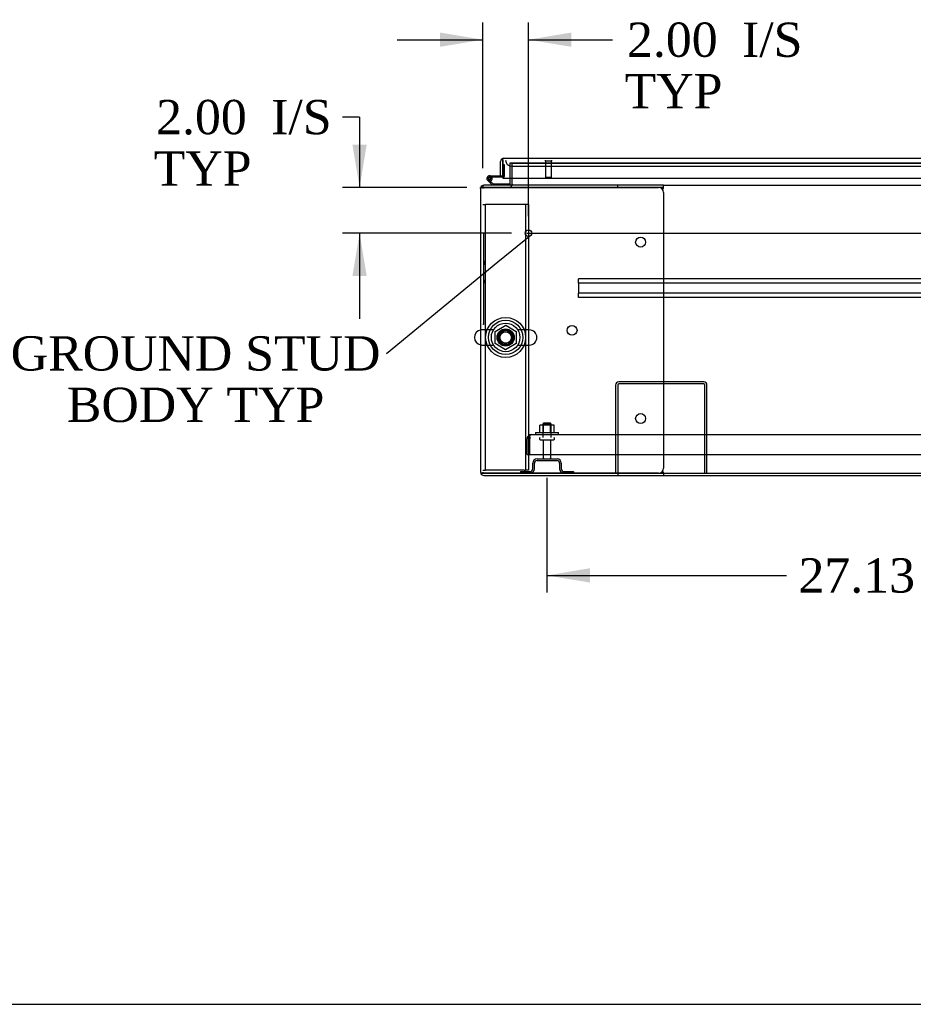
# Model space of a CAD drawing. Header units: inches. Extents: x 1 to 359, y -2 to 239.
# Tile 1 of 22: x 43 to 83, y 1 to 44. Entities that reach past the tile are written whole.
import ezdxf
from ezdxf import colors
from ezdxf.entities.mleader import LeaderData, LeaderLine
from ezdxf.enums import TextEntityAlignment as Align
from ezdxf.lldxf.tags import DXFTag
from ezdxf.math import Vec2, Vec3

# ---------------------------------------------------------------- set-up
doc = ezdxf.new("R2010")
doc.units = ezdxf.units.IN
doc.header["$MEASUREMENT"] = 0
for name, color, linetype in [('COM40565', 7, 'Continuous'), ('COM43133', 7, 'Continuous'), ('COM50521', 7, 'Continuous'), ('COM54746-56', 7, 'Continuous'), ('COM54837', 7, 'Continuous'), ('COM54928-3', 7, 'Continuous'), ('COM55702-58', 7, 'Continuous'), ('COM70108-2', 7, 'Continuous'), ('COM70219', 7, 'Continuous'), ('COM71153-2', 7, 'Continuous'), ('COM71155-5', 7, 'Continuous'), ('COM71156-2', 7, 'Continuous'), ('Default', 7, 'Continuous'), ('NTS166105', 7, 'Continuous'), ('NTS166905', 7, 'Continuous'), ('QLB20283', 7, 'Continuous'), ('SCS00680', 7, 'Continuous'), ('STD21878', 7, 'Continuous'), ('STD26094', 7, 'Continuous'), ('WAF25059', 7, 'Continuous'), ('WAF25362', 7, 'Continuous'), ('WAM254785', 7, 'Continuous')]:
    doc.layers.add(name, color=color, linetype=linetype)
doc.styles.add('SEACAD_Times_New_Roman', font='times.ttf')
tags = doc.linetypes.add('CENTER2', pattern=[1.125, 0.75, -0.125, 0.125, -0.125]).pattern_tags.tags
tags[10:11] = [DXFTag(74, 4), DXFTag(75, 0), DXFTag(340, '0'), DXFTag(46, 0.0), DXFTag(50, 0.0), DXFTag(44, 0.0), DXFTag(45, 0.0)]
tags[8:9] = [DXFTag(74, 4), DXFTag(75, 0), DXFTag(340, '0'), DXFTag(46, 0.0), DXFTag(50, 0.0), DXFTag(44, 0.0), DXFTag(45, 0.0)]
tags[6:7] = [DXFTag(74, 4), DXFTag(75, 0), DXFTag(340, '0'), DXFTag(46, 0.0), DXFTag(50, 0.0), DXFTag(44, 0.0), DXFTag(45, 0.0)]
tags[4:5] = [DXFTag(74, 4), DXFTag(75, 0), DXFTag(340, '0'), DXFTag(46, 0.0), DXFTag(50, 0.0), DXFTag(44, 0.0), DXFTag(45, 0.0)]
tags = doc.linetypes.add('HIDDEN2', pattern=[0.1875, 0.125, -0.0625]).pattern_tags.tags
tags[6:7] = [DXFTag(74, 4), DXFTag(75, 0), DXFTag(340, '0'), DXFTag(46, 0.0), DXFTag(50, 0.0), DXFTag(44, 0.0), DXFTag(45, 0.0)]
tags[4:5] = [DXFTag(74, 4), DXFTag(75, 0), DXFTag(340, '0'), DXFTag(46, 0.0), DXFTag(50, 0.0), DXFTag(44, 0.0), DXFTag(45, 0.0)]
doc.dimstyles.new('HAMMOND_(STH_-_300x200)', dxfattribs={"dimtxt": 1.5, "dimasz": 1.875, "dimexe": 0.75, "dimexo": 0.75, "dimgap": 0.375, "dimtad": 0, "dimtih": 1, "dimtoh": 1, "dimzin": 0, "dimdsep": 46, "dimtxsty": 'SEACAD_Times_New_Roman', "dimblk1": '_SE_FILLED', "dimblk2": '_SE_FILLED', "dimsah": 1, "dimcen": 0.75, "dimadec": 0, "dimazin": 0, "dimtfac": 0.8, "dimtofl": 0, "dimtmove": 0, "dimatfit": 3, "dimfxl": 1, "dimtolj": 1, "dimtzin": 0, "dimarcsym": 0})

# ---------------------------------------------------------------- blocks, each defined once
blk = doc.blocks.new('_SE_FILLED')
at = {"color": 0}
blk.add_line((0, 0), (-1, 0), dxfattribs=at)
blk.add_solid([(0, 0), (-1, -0.1665), (-1, 0.1665), (0, 0)], dxfattribs=at)
blk = doc.blocks.new('SEANNOT_GROUP2')
at = {"layer": 'Default', "color": 7, "linetype": 'CENTER2'}
blk.add_line((65.661, 34.398), (121.672, 34.398), dxfattribs=at)
blk = doc.blocks.new('SE1')
at = {"layer": 'COM40565', "color": 7, "linetype": 'HIDDEN2'}
for p, q in [((63.73, 35.651), (63.855, 35.651)), ((63.915, 35.651), (63.855, 35.651)), ((63.855, 24.026), (63.855, 35.651)), ((65.545, 35.651), (63.915, 35.651)), ((65.605, 35.651), (65.545, 35.651)), ((65.605, 35.651), (65.605, 24.026)), ((65.73, 35.651), (65.605, 35.651)), ((65.73, 35.651), (65.73, 24.026)), ((63.73, 24.026), (63.855, 24.026)), ((63.915, 24.026), (63.855, 24.026)), ((65.545, 24.026), (63.915, 24.026)), ((65.545, 24.026), (65.605, 24.026)), ((65.73, 24.026), (65.605, 24.026))]:
    blk.add_line(p, q, dxfattribs=at)
blk.add_circle((64.73, 29.838), 0.375, dxfattribs=at)
at = {"layer": 'COM43133', "color": 7, "linetype": 'HIDDEN2'}
for p, q in [((65.79, 25.484), (65.741, 25.552)), ((65.79, 25.402), (65.79, 25.552)), ((65.79, 25.484), (65.79, 25.402)), ((65.85, 25.587), (121.48, 25.587)), ((65.85, 25.587), (65.85, 25.587)), ((65.85, 25.587), (65.85, 25.587)), ((65.665, 24.712), (65.665, 25.402)), ((65.79, 24.712), (65.79, 25.402)), ((65.79, 25.402), (65.79, 25.402)), ((65.79, 24.712), (65.79, 25.402)), ((65.665, 24.712), (65.79, 24.712)), ((65.79, 24.712), (121.54, 24.712))]:
    blk.add_line(p, q, dxfattribs=at)
for start, end in [(126.194, 180), (90.1208, 126.194), (90, 90.0589)]:
    blk.add_arc((65.85, 25.402), 0.185, start, end, dxfattribs=at)
blk.add_open_spline([(65.79, 25.552), (65.8, 25.563), (65.81, 25.572), (65.825, 25.581), (65.83, 25.583), (65.84, 25.586), (65.845, 25.587), (65.85, 25.587)], degree=3, knots=[0, 0, 0, 0, 0.5, 0.5, 0.75, 0.75, 1, 1, 1, 1], dxfattribs=at)
at = {"layer": 'COM50521', "color": 7, "linetype": 'HIDDEN2'}
for p, q in [((69.539, 27.757), (69.539, 23.9)), ((69.634, 27.757), (69.634, 23.9)), ((73.396, 27.9), (69.682, 27.9)), ((73.396, 27.805), (69.682, 27.805)), ((73.444, 23.9), (73.444, 27.757)), ((73.539, 23.9), (73.539, 27.757))]:
    blk.add_line(p, q, dxfattribs=at)
for centre, radius, start, end in [((69.682, 27.757), 0.143, 90, 180), ((69.682, 27.757), 0.048, 90, 180), ((73.396, 27.757), 0.143, 0, 90), ((73.396, 27.757), 0.048, 0, 90)]:
    blk.add_arc(centre, radius, start, end, dxfattribs=at)
at = {"layer": 'COM54746-56', "color": 7, "linetype": 'Continuous'}
for p, q in [((64.605, 37.396), (64.605, 37.396)), ((64.158, 36.493), (63.946, 36.705)), ((64.025, 36.908), (64.605, 36.908)), ((64.605, 36.846), (64.025, 36.846)), ((64.059, 36.679), (64.183, 36.555)), ((64.08, 36.796), (64.141, 36.802)), ((64.605, 36.908), (64.605, 36.91)), ((64.183, 36.555), (64.877, 36.555)), ((64.877, 36.555), (64.877, 36.494))]:
    blk.add_line(p, q, dxfattribs=at)
at = {"layer": 'COM54746-56', "color": 7, "linetype": 'HIDDEN2'}
for p, q in [((64.605, 37.396), (64.667, 37.396)), ((64.667, 37.396), (64.667, 36.871)), ((63.962, 36.779), (63.962, 36.804)), ((63.989, 36.75), (64.059, 36.679)), ((64.012, 36.854), (64.037, 36.854)), ((64.037, 36.729), (64.012, 36.729)), ((64.142, 36.791), (64.08, 36.791)), ((64.087, 36.804), (64.087, 36.779)), ((64.642, 36.846), (64.605, 36.846)), ((64.877, 36.494), (64.877, 36.493))]:
    blk.add_line(p, q, dxfattribs=at)
at = {"layer": 'COM54746-56', "color": 7, "linetype": 'Continuous'}
blk.add_circle((64.025, 36.791), 0.05, dxfattribs=at)
for radius, start, end in [(0.117, 90, 5.2159), (0.117, 227.608, 287.0274), (0.055, 90, 5.2159), (0.055, 5.2159, 90), (0.117, 5.2159, 28.0398)]:
    blk.add_arc((64.025, 36.791), radius, start, end, dxfattribs=at)
at = {"layer": 'COM54746-56', "color": 7, "linetype": 'HIDDEN2'}
for centre, radius, start, end in [((64.012, 36.804), 0.05, 90, 180), ((64.012, 36.779), 0.05, 180, 270), ((64.025, 36.791), 0.117, 28.0398, 90), ((64.037, 36.804), 0.05, 0, 90), ((64.037, 36.779), 0.05, 270, 0), ((64.642, 36.871), 0.025, 270, 0)]:
    blk.add_arc(centre, radius, start, end, dxfattribs=at)
at = {"layer": 'COM54837', "color": 7, "linetype": 'HIDDEN2'}
for p, q in [((67.915, 32.355), (67.915, 32.398)), ((119.415, 32.398), (67.915, 32.398)), ((67.915, 32.253), (67.915, 32.355)), ((67.915, 32.21), (67.915, 32.253)), ((67.915, 32.21), (67.915, 31.773)), ((119.415, 32.21), (67.915, 32.21)), ((67.915, 31.73), (67.915, 31.773)), ((119.415, 31.773), (67.915, 31.773)), ((67.915, 31.628), (67.915, 31.73)), ((67.915, 31.585), (67.915, 31.628)), ((119.415, 31.585), (67.915, 31.585))]:
    blk.add_line(p, q, dxfattribs=at)
at = {"layer": 'COM54928-3', "color": 7, "linetype": 'Continuous'}
for p, q in [((63.635, 36.35), (63.635, 23.948)), ((63.643, 36.398), (63.778, 36.398)), ((63.778, 36.398), (63.643, 36.398)), ((69.635, 36.493), (63.778, 36.493)), ((63.778, 36.398), (63.778, 36.398)), ((69.635, 36.398), (63.778, 36.398)), ((63.778, 36.398), (71.415, 36.398)), ((71.635, 36.493), (69.635, 36.493)), ((69.635, 36.398), (69.635, 36.493)), ((71.635, 36.398), (69.635, 36.398)), ((71.611, 36.278), (71.624, 36.35)), ((71.635, 36.398), (71.635, 36.493)), ((71.635, 36.388), (71.635, 36.398)), ((71.635, 36.178), (71.635, 24.12)), ((63.643, 23.9), (63.778, 23.9)), ((63.778, 23.9), (63.643, 23.9)), ((63.778, 23.9), (63.778, 23.9)), ((63.778, 23.9), (69.635, 23.9)), ((71.415, 23.9), (63.778, 23.9)), ((63.778, 23.805), (69.635, 23.805)), ((69.635, 23.9), (69.635, 23.805)), ((69.635, 23.9), (71.635, 23.9)), ((69.635, 23.805), (71.635, 23.805)), ((71.624, 23.948), (71.611, 24.021)), ((71.635, 23.9), (71.635, 23.91)), ((71.635, 23.9), (71.635, 23.805))]:
    blk.add_line(p, q, dxfattribs=at)
for centre in [(70.635, 34.008), (67.635, 30.149), (70.635, 26.29)]:
    blk.add_circle(centre, 0.218, dxfattribs=at)
for centre, radius, start, end in [((63.778, 36.35), 0.143, 160.3871, 180), ((63.778, 36.35), 0.143, 90, 160.3871), ((71.415, 36.178), 0.22, 0, 90), ((71.942, 36.281), 0.326, 160.716, 167.6742), ((71.415, 24.12), 0.22, 270, 0), ((63.778, 23.948), 0.143, 180, 199.6129), ((63.778, 23.948), 0.143, 199.6129, 270), ((71.942, 24.018), 0.326, 192.3258, 199.284)]:
    blk.add_arc(centre, radius, start, end, dxfattribs=at)
for centre, start_param, end_param in [((63.778, 36.35), 2.799282, 3.141593), ((63.778, 23.948), 3.141593, 3.483903)]:
    blk.add_ellipse(centre, major_axis=(0.143, 0), ratio=0.99836, start_param=start_param, end_param=end_param, dxfattribs=at)
at = {"layer": 'COM55702-58', "color": 7, "linetype": 'HIDDEN2'}
for p, q in [((65.914, 24.088), (65.914, 24.338)), ((65.986, 24.088), (65.986, 24.338)), ((66.102, 24.525), (66.977, 24.525)), ((66.102, 24.453), (66.977, 24.453)), ((67.092, 24.338), (67.092, 24.088)), ((67.164, 24.338), (67.164, 24.088)), ((65.377, 23.972), (65.799, 23.972)), ((65.377, 23.972), (65.377, 23.9)), ((67.28, 23.972), (67.702, 23.972)), ((67.702, 23.972), (67.702, 23.9))]:
    blk.add_line(p, q, dxfattribs=at)
for centre, radius, start, end in [((66.102, 24.338), 0.188, 90, 180), ((66.102, 24.338), 0.116, 90, 180), ((66.977, 24.338), 0.188, 0, 90), ((66.977, 24.338), 0.116, 0, 90), ((65.799, 24.088), 0.188, 270, 0), ((65.799, 24.088), 0.116, 270, 0), ((67.28, 24.088), 0.188, 180, 270), ((67.28, 24.088), 0.116, 180, 270)]:
    blk.add_arc(centre, radius, start, end, dxfattribs=at)
at = {"layer": 'COM70108-2', "color": 7, "linetype": 'HIDDEN2'}
for p in [(65.01, 37.46), (92.049, 37.462)]:
    blk.add_line(p, (65.01, 37.462), dxfattribs=at)
blk.add_circle((64.73, 29.838), 0.344, dxfattribs=at)
at = {"layer": 'COM70219', "color": 7, "linetype": 'HIDDEN2'}
for p, q in [((64.98, 37.335), (65.23, 37.335)), ((65.23, 37.335), (91.79, 37.335))]:
    blk.add_line(p, q, dxfattribs=at)
blk.add_arc((64.98, 37.585), 0.25, 180, 270, dxfattribs=at)
at = {"layer": 'COM71153-2', "color": 7, "linetype": 'Continuous'}
for p, q in [((64.51, 36.91), (64.51, 37.537)), ((64.605, 37.6), (64.566, 37.651)), ((64.605, 37.537), (64.605, 37.651)), ((64.605, 37.6), (64.605, 37.537)), ((64.605, 37.537), (64.605, 37.537)), ((64.605, 36.91), (64.605, 37.537)), ((64.605, 37.537), (64.605, 36.805)), ((64.653, 37.68), (92.367, 37.68)), ((64.653, 37.68), (64.653, 37.68)), ((64.653, 37.68), (64.653, 37.68)), ((64.51, 36.91), (64.605, 36.91)), ((64.605, 36.805), (92.415, 36.805))]:
    blk.add_line(p, q, dxfattribs=at)
for start, end in [(127.5036, 180), (90.1561, 127.5036), (90, 90.0762)]:
    blk.add_arc((64.653, 37.537), 0.143, start, end, dxfattribs=at)
blk.add_open_spline([(64.605, 37.651), (64.613, 37.66), (64.621, 37.668), (64.633, 37.675), (64.637, 37.677), (64.645, 37.68), (64.649, 37.68), (64.653, 37.68)], degree=3, knots=[0, 0, 0, 0, 0.5, 0.5, 0.75, 0.75, 1, 1, 1, 1], dxfattribs=at)
at = {"layer": 'COM71155-5', "color": 7, "linetype": 'HIDDEN2'}
for p, q in [((64.915, 37.46), (64.915, 36.805)), ((65.01, 37.46), (64.915, 37.46)), ((63.635, 36.398), (63.643, 36.398))]:
    blk.add_line(p, q, dxfattribs=at)
at = {"layer": 'COM71155-5', "color": 7, "linetype": 'Continuous'}
for p, q in [((64.915, 36.805), (64.915, 36.541)), ((63.635, 36.35), (63.635, 36.398)), ((71.635, 23.805), (115.698, 23.805))]:
    blk.add_line(p, q, dxfattribs=at)
for radius, start in [(0.048, 270), (0.143, 340.3871)]:
    blk.add_arc((64.867, 36.541), radius, start, 0, dxfattribs=at)
at = {"layer": 'COM71155-5', "color": 7, "linetype": 'HIDDEN2'}
blk.add_arc((64.867, 36.541), 0.143, 270, 340.3871, dxfattribs=at)
at = {"layer": 'COM71156-2', "color": 7, "linetype": 'HIDDEN2'}
for p, q in [((65.01, 37.46), (92.049, 37.46)), ((65.01, 36.805), (65.01, 37.46)), ((63.73, 36.493), (63.778, 36.493)), ((63.73, 36.485), (63.73, 36.35)), ((63.73, 23.948), (63.73, 23.9))]:
    blk.add_line(p, q, dxfattribs=at)
at = {"layer": 'COM71156-2', "color": 7, "linetype": 'Continuous'}
for p, q in [((65.01, 36.541), (65.01, 36.805)), ((63.73, 36.493), (63.73, 36.485)), ((65.01, 36.541), (65.01, 36.493)), ((71.635, 36.493), (115.698, 36.493)), ((71.635, 23.9), (115.698, 23.9))]:
    blk.add_line(p, q, dxfattribs=at)
at = {"layer": 'NTS166105', "color": 7, "linetype": 'HIDDEN2'}
for p, q in [((66.384, 26.003), (66.224, 26.003)), ((66.224, 25.683), (66.224, 26.003)), ((66.694, 26.003), (66.384, 26.003)), ((66.384, 25.683), (66.384, 26.003)), ((66.855, 26.003), (66.694, 26.003)), ((66.694, 25.683), (66.694, 26.003)), ((66.855, 25.683), (66.855, 26.003))]:
    blk.add_line(p, q, dxfattribs=at)
at = {"layer": 'NTS166905', "color": 7, "linetype": 'HIDDEN2'}
for p, q in [((64.265, 30.101), (64.734, 30.376)), ((64.734, 30.376), (65.195, 30.101)), ((64.265, 29.575), (64.265, 30.101)), ((65.195, 30.101), (65.195, 29.575)), ((64.73, 29.303), (64.265, 29.575)), ((65.195, 29.575), (64.73, 29.303))]:
    blk.add_line(p, q, dxfattribs=at)
blk.add_circle((64.73, 29.838), 0.263, dxfattribs=at)
at = {"layer": 'QLB20283', "color": 7, "linetype": 'HIDDEN2'}
for p, q in [((63.76, 34.398), (63.73, 34.398)), ((63.76, 34.398), (63.76, 34.023)), ((63.76, 34.023), (63.76, 30.773)), ((63.771, 33.182), (63.76, 33.182)), ((63.77, 33.182), (63.77, 33.016)), ((63.77, 33.016), (63.76, 33.016)), ((63.77, 32.967), (63.76, 32.967)), ((63.77, 32.958), (63.76, 32.958)), ((63.77, 32.923), (63.76, 32.923)), ((63.77, 32.779), (63.76, 32.779)), ((63.77, 32.744), (63.76, 32.744)), ((63.77, 32.967), (63.77, 33.016)), ((63.77, 32.958), (63.77, 32.967)), ((63.77, 32.962), (63.771, 32.962)), ((63.77, 32.779), (63.77, 32.923)), ((63.77, 32.57), (63.77, 32.744)), ((63.76, 32.57), (63.771, 32.57)), ((63.77, 32.544), (63.76, 32.544)), ((63.77, 32.391), (63.76, 32.391)), ((63.771, 32.36), (63.76, 32.36)), ((63.77, 32.391), (63.77, 32.544)), ((63.77, 32.421), (63.771, 32.421)), ((63.77, 32.392), (63.771, 32.392)), ((63.77, 32.36), (63.77, 32.211)), ((63.76, 32.211), (63.771, 32.211)), ((63.77, 32.186), (63.76, 32.186)), ((63.77, 32.034), (63.76, 32.034)), ((63.771, 32.004), (63.76, 32.004)), ((63.77, 32.034), (63.77, 32.186)), ((63.77, 32.063), (63.771, 32.063)), ((63.77, 32.034), (63.771, 32.034)), ((63.77, 31.853), (63.77, 32.004)), ((63.76, 31.853), (63.771, 31.853)), ((63.77, 31.824), (63.76, 31.824)), ((63.76, 31.674), (63.771, 31.674)), ((63.77, 31.674), (63.77, 31.824)), ((63.76, 30.773), (63.76, 30.398)), ((63.76, 30.398), (63.73, 30.398))]:
    blk.add_line(p, q, dxfattribs=at)
at = {"layer": 'SCS00680', "color": 7, "linetype": 'HIDDEN2'}
for p, q in [((64.2, 30.169), (63.694, 30.169)), ((65.766, 30.169), (65.26, 30.169)), ((63.694, 29.507), (64.2, 29.507)), ((65.26, 29.507), (65.766, 29.507))]:
    blk.add_line(p, q, dxfattribs=at)
for radius in [0.625, 0.312, 0.252]:
    blk.add_circle((64.73, 29.838), radius, dxfattribs=at)
at = {"layer": 'SCS00680', "color": 7, "linetype": 'Continuous'}
blk.add_arc((63.694, 29.838), 0.331, 100.3132, 259.6868, dxfattribs=at)
at = {"layer": 'SCS00680', "color": 7, "linetype": 'HIDDEN2'}
for centre, start, end in [((63.694, 29.838), 90, 100.3132), ((65.766, 29.838), 270, 90), ((63.694, 29.838), 259.6868, 270)]:
    blk.add_arc(centre, 0.331, start, end, dxfattribs=at)
at = {"layer": 'STD21878', "color": 7, "linetype": 'HIDDEN2'}
for p, q in [((66.464, 37.585), (66.464, 37.554)), ((66.745, 37.554), (66.464, 37.554)), ((66.48, 37.554), (66.48, 36.835)), ((66.73, 36.835), (66.73, 37.554)), ((66.745, 37.554), (66.745, 37.585)), ((66.73, 36.835), (66.48, 36.835))]:
    blk.add_line(p, q, dxfattribs=at)
blk.add_circle((65.73, 34.398), 0.141, dxfattribs=at)
at = {"layer": 'STD26094', "color": 7, "linetype": 'HIDDEN2'}
for p, q in [((66.389, 26.087), (66.352, 26.05)), ((66.352, 26.05), (66.727, 26.05)), ((66.352, 26.05), (66.352, 25.462)), ((66.689, 26.087), (66.389, 26.087)), ((66.727, 26.05), (66.689, 26.087)), ((66.727, 25.462), (66.727, 26.05)), ((66.214, 25.432), (66.214, 25.392)), ((66.864, 25.392), (66.864, 25.432)), ((66.244, 25.362), (66.834, 25.362)), ((66.374, 25.362), (66.374, 24.585)), ((66.704, 24.585), (66.704, 25.362))]:
    blk.add_line(p, q, dxfattribs=at)
for centre, radius, start, end in [((66.244, 25.432), 0.03, 90, 180), ((66.834, 25.432), 0.03, 0, 90), ((66.244, 25.392), 0.03, 180, 270), ((66.834, 25.392), 0.03, 270, 0), ((66.434, 24.585), 0.06, 180, 270), ((66.644, 24.585), 0.06, 270, 0)]:
    blk.add_arc(centre, radius, start, end, dxfattribs=at)
at = {"layer": 'WAF25059', "color": 7, "linetype": 'HIDDEN2'}
for p, q in [((66.039, 25.683), (67.039, 25.683)), ((66.039, 25.683), (66.039, 25.587)), ((67.039, 25.587), (67.039, 25.683))]:
    blk.add_line(p, q, dxfattribs=at)
at = {"layer": 'WAF25362', "color": 7, "linetype": 'HIDDEN2'}
for radius in [0.875, 0.344]:
    blk.add_circle((64.73, 29.838), radius, dxfattribs=at)
at = {"layer": 'WAM254785', "color": 7, "linetype": 'HIDDEN2'}
for radius in [0.75, 0.312]:
    blk.add_circle((64.73, 29.838), radius, dxfattribs=at)
blk = doc.blocks.new('DMBLK4423')
at = {"layer": 'Default', "linetype": 'Continuous'}
for points in [[(68.414, 19.117), (68.414, 19.742), (66.539, 19.429)], [(91.79, 19.117), (93.665, 19.429), (91.79, 19.742)]]:
    blk.add_hatch(color=7, dxfattribs=at).paths.add_polyline_path(points)
at = {"layer": 'Default', "color": 7, "linetype": 'Continuous'}
for p, q in [((93.665, 24.612), (93.665, 18.679)), ((66.539, 23.703), (66.539, 18.679)), ((66.539, 19.429), (77.018, 19.429)), ((83.186, 19.429), (93.665, 19.429))]:
    blk.add_line(p, q, dxfattribs=at)
at = {"layer": 'Default', "color": 7, "linetype": 'Continuous', "style": 'SEACAD_Times_New_Roman'}
blk.add_text('27.13', height=1.5, dxfattribs=at).set_placement((77.543, 20.179), align=Align.TOP_LEFT)
blk = doc.blocks.new('DMBLK4430')
at = {"layer": 'Default', "linetype": 'Continuous'}
for points in [[(61.855, 43.174), (61.855, 42.549), (63.73, 42.862)], [(67.605, 43.174), (65.73, 42.862), (67.605, 42.549)]]:
    blk.add_hatch(color=7, dxfattribs=at).paths.add_polyline_path(points)
at = {"layer": 'Default', "color": 7, "linetype": 'Continuous'}
for p, q in [((63.73, 37.243), (63.73, 43.612)), ((65.73, 35.148), (65.73, 43.612)), ((59.98, 42.862), (63.73, 42.862)), ((65.73, 42.862), (68.659, 42.862)), ((68.659, 42.862), (69.409, 42.862))]:
    blk.add_line(p, q, dxfattribs=at)
at = {"layer": 'Default', "color": 7, "linetype": 'Continuous', "style": 'SEACAD_Times_New_Roman'}
for s, p in [('2.00', (70.04, 43.612)), ('I/S', (75.071, 43.612)), ('TYP', (69.934, 41.362))]:
    blk.add_text(s, height=1.5, dxfattribs=at).set_placement(p, align=Align.TOP_LEFT)
blk = doc.blocks.new('DMBLK4431')
at = {"layer": 'Default', "linetype": 'Continuous'}
for points in [[(58.027, 38.273), (58.34, 36.398), (58.652, 38.273)], [(58.027, 32.523), (58.652, 32.523), (58.34, 34.398)]]:
    blk.add_hatch(color=7, dxfattribs=at).paths.add_polyline_path(points)
at = {"layer": 'Default', "color": 7, "linetype": 'Continuous'}
for p, q in [((58.34, 39.477), (57.59, 39.477)), ((58.34, 39.477), (58.34, 36.398)), ((63.028, 36.398), (57.59, 36.398)), ((64.98, 34.398), (57.59, 34.398)), ((58.34, 34.398), (58.34, 30.648))]:
    blk.add_line(p, q, dxfattribs=at)
at = {"layer": 'Default', "color": 7, "linetype": 'Continuous', "style": 'SEACAD_Times_New_Roman'}
for s, p in [('2.00', (49.439, 40.227)), ('I/S', (54.47, 40.227)), ('TYP', (49.332, 37.977))]:
    blk.add_text(s, height=1.5, dxfattribs=at).set_placement(p, align=Align.TOP_LEFT)
blk = doc.blocks.new('BORDER')
at = {"layer": 'Default', "color": 7, "linetype": 'Continuous'}
blk.add_line((-41.86, 0), (0, 0), dxfattribs=at)

msp = doc.modelspace()

# ---------------------------------------------------------------- block references
at = {"layer": 'Default', "color": 7, "xscale": 8.55, "yscale": 8.55, "zscale": 8.55}
msp.add_blockref('BORDER', (359.223, 0.67), dxfattribs=at)
at = {"layer": 'Default'}
for name in ['SE1', 'SEANNOT_GROUP2']:
    msp.add_blockref(name, (0, 0), dxfattribs=at)

# ---------------------------------------------------------------- dimensions: what is measured, and where the dimension line sits
at = {"layer": 'Default', "color": 7, "linetype": 'Continuous'}
dim = msp.add_linear_dim(base=(65.73, 42.862), p1=(63.73, 36.35), p2=(65.73, 34.398), text='\\A1;<> I/S\\PTYP', dimstyle='HAMMOND_(STH_-_300x200)', override={"dimtmove": 1}, dxfattribs=at)
dim.commit()
dim.dimension.update_dxf_attribs({"geometry": 'DMBLK4430', "text_midpoint": (69.409, 42.862), "dimtype": 160})
dim = msp.add_linear_dim(base=(58.34, 34.398), p1=(63.778, 36.398), p2=(65.73, 34.398), angle=90, text='\\A1;<> I/S\\PTYP', dimstyle='HAMMOND_(STH_-_300x200)', override={"dimtmove": 1}, dxfattribs=at)
dim.commit()
dim.dimension.update_dxf_attribs({"geometry": 'DMBLK4431', "text_midpoint": (57.59, 39.477), "dimtype": 160})
dim = msp.add_linear_dim(base=(93.665, 19.429), p1=(66.539, 24.453), p2=(93.665, 25.362), text='\\A1;<>', dimstyle='HAMMOND_(STH_-_300x200)', dxfattribs=at)
dim.commit()
dim.dimension.update_dxf_attribs({"geometry": 'DMBLK4423', "text_midpoint": (80.102, 19.429), "dimtype": 160})

# ---------------------------------------------------------------- leaders
ml = msp.add_multileader_mtext('Standard', dxfattribs=at)
ml.set_content('{\\pxsm0.9;\\fTimes New Roman|b0||i0||c0|p34;\\W1.;GROUND STUD\\PBODY TYP\\P}', color=7)
ml.set_leader_properties()
ml.set_arrow_properties(name='_SE_FILLED')
ml.build(insert=Vec2(0, 0))
ml.multileader.update_dxf_attribs({"dogleg_length": 0, "arrow_head_size": 1.875})
ctx = ml.context
ctx.base_point, ctx.char_height, ctx.arrow_head_size, ctx.landing_gap_size = Vec3(43.246, 28.466), 1.5, 1.875, 0.525
ctx.text_align_type = 1
notes = []
notes.append((ctx, [(0, (1, 1, 0), (59.521, 29.126), (-1, 0), 0, [(0, [(65.843, 34.315)], 0, [])])]))
ctx.mtext.insert, ctx.mtext.alignment = Vec3(51.166, 29.892), 2
for ctx, leaders in notes:
    for number, flags, end, landing, length, lines in leaders:
        leader = LeaderData()
        leader.index, (leader.has_last_leader_line, leader.has_dogleg_vector, leader.attachment_direction) = number, flags
        leader.last_leader_point, leader.dogleg_vector, leader.dogleg_length = Vec3(end), Vec3(landing), length
        for number, points, colour, breaks in lines:
            line = LeaderLine()
            line.index, line.vertices, line.color, line.breaks = number, Vec3.list(points), colors.encode_raw_color(colour), breaks
            leader.lines.append(line)
        ctx.leaders.append(leader)

doc.saveas('drawing.dxf')
